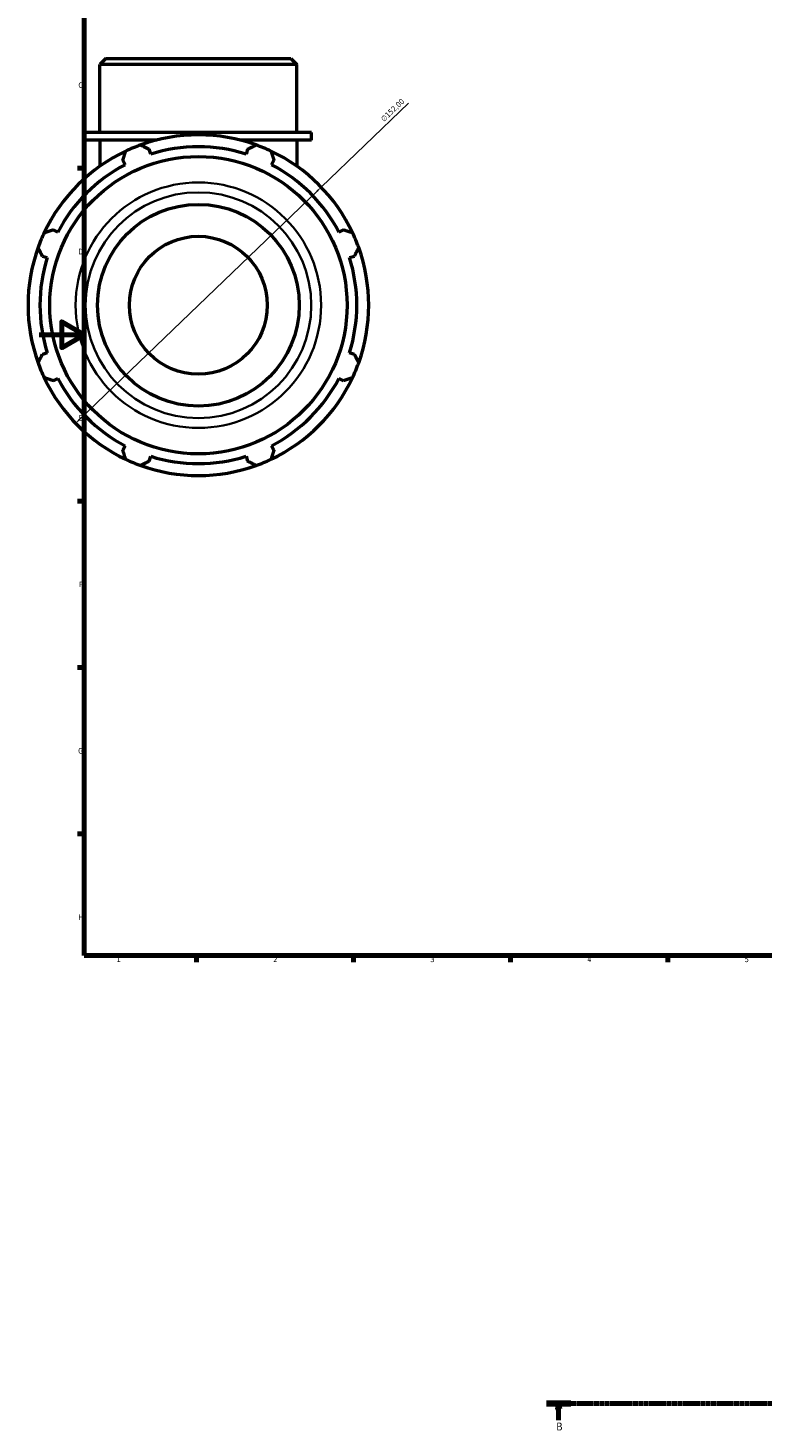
# Model space of a CAD drawing. Header units: millimetres. Extents: x -5 to 1044, y -256 to 1112.
# Tile 1 of 7: x -5 to 323, y -191 to 434. Entities that reach past the tile are written whole.
import ezdxf

# ---------------------------------------------------------------- set-up
doc = ezdxf.new("R2010")
doc.units = ezdxf.units.MM
doc.linetypes.add('CHAIN', pattern=[0.7087, 0.4724, -0.0591, 0.1181, -0.0591])
for name, color, linetype, lineweight in [('Border (ISO)', 7, 'Continuous', 70), ('Dimension (ISO)', 7, 'Continuous', 25), ('Section Line (ISO)', 7, 'CHAIN', 70), ('Visible (ISO)', 7, 'Continuous', 50), ('Visible Narrow (ISO)', 7, 'Continuous', 35)]:
    doc.layers.add(name, color=color, linetype=linetype, lineweight=lineweight)
doc.styles.add('Label Text (ISO)', font='tahoma.ttf')
doc.styles.add('Note Text (ISO)', font='tahoma.ttf')
doc.dimstyles.new('Default (ISO)', dxfattribs={"dimtxt": 2.5, "dimasz": 2.5, "dimexe": 3.175, "dimexo": 0, "dimgap": 0.762, "dimtad": 1, "dimrnd": 1e-08, "dimzin": 0, "dimtxsty": 'Note Text (ISO)', "dimcen": 0.09, "dimdle": 10, "dimclrd": 256, "dimclre": 256, "dimclrt": 232, "dimazin": 0, "dimtfac": 1.40208, "dimtmove": 0, "dimatfit": 3, "dimfxl": 1, "dimtolj": 1, "dimtzin": 0, "dimlwd": -1, "dimlwe": -1, "dimarcsym": 0})

# ---------------------------------------------------------------- blocks, each defined once
blk = doc.blocks.new('Borders Default Border')
at = {"layer": 'Border (ISO)'}
for p, q in [((20, 371.25), (17.1, 371.25)), ((20, 222.75), (17.1, 222.75)), ((20, 148.5), (17.1, 148.5)), ((20, 74.25), (17.1, 74.25)), ((70.08, 20), (70.08, 17.1)), ((140.17, 20), (140.17, 17.1)), ((210.25, 20), (210.25, 17.1)), ((280.33, 20), (280.33, 17.1))]:
    blk.add_line(p, q, dxfattribs=at)
at = {"layer": 'Border (ISO)', "flags": 128}
for points in [[(20, 20), (20, 574), (821, 574), (821, 20), (20, 20)], [(0, 297), (20, 297), (10, 302.77), (10, 291.23), (20, 297)]]:
    blk.add_lwpolyline(points, dxfattribs=at)
at = {"layer": 'Border (ISO)', "color": 232, "true_color": 0xca0064, "char_height": 2.5, "attachment_point": 7, "style": 'Note Text (ISO)'}
for s, insert in [('C', (17.43, 407.08)), ('D', (17.43, 332.88)), ('E', (17.64, 258.63)), ('F', (17.7, 184.38)), ('G', (17.31, 110.08)), ('H', (17.44, 35.88)), ('1', (34.48, 17.1)), ('2', (104.37, 17.1)), ('3', (174.43, 17.05)), ('4', (244.42, 17.1)), ('5', (314.64, 17.05))]:
    blk.add_mtext(s, dxfattribs=dict(at, insert=insert))
blk = doc.blocks.new('2dTransSection0')
at = {"layer": 'Section Line (ISO)', "linetype": 'CHAIN'}
blk.add_line((226.2, -179.87), (783.45, -179.87), dxfattribs=at)
at = {"layer": 'Section Line (ISO)', "linetype": 'Continuous', "lineweight": 140}
blk.add_line((226.2, -179.87), (237.16, -179.87), dxfattribs=at)
at = {"layer": 'Section Line (ISO)', "linetype": 'Continuous'}
for p, q in [((231.68, -179.87), (231.18, -182.37)), ((231.68, -182.37), (231.68, -179.87)), ((232.18, -182.37), (231.68, -179.87)), ((231.18, -182.37), (232.18, -182.37)), ((231.68, -187.28), (231.68, -182.37))]:
    blk.add_line(p, q, dxfattribs=at)
at = {"layer": 'Section Line (ISO)', "linetype": 'Continuous', "flags": 128}
blk.add_lwpolyline([(232.18, -182.37), (231.68, -179.87), (231.18, -182.37), (232.18, -182.37)], dxfattribs=at)
at = {"layer": 'Section Line (ISO)'}
blk.add_solid([(232.18, -182.37), (231.68, -179.87), (231.18, -182.37), (232.18, -182.37)], dxfattribs=at)
at = {"layer": 'Section Line (ISO)', "insert": (230.61, -191.87), "char_height": 3.5, "attachment_point": 7, "style": 'Label Text (ISO)'}
blk.add_mtext('B', dxfattribs=at)
blk = doc.blocks.new('*D13')
at = {"layer": 'Defpoints', "color": 0, "transparency": 16777216}
for p in [(125.74, 362.86), (16.18, 257.5)]:
    blk.add_point(p, dxfattribs=at)
at = {"layer": 'Dimension (ISO)', "transparency": 16777216}
for p, q in [((125.74, 362.86), (164.65, 400.27)), ((17.98, 259.23), (123.94, 361.12))]:
    blk.add_line(p, q, dxfattribs=at)
blk.add_arc((70.96, 310.18), 76, 41.48645, 109.79198, dxfattribs=at)
for points in [[(123.65, 361.42), (124.23, 360.82), (125.74, 362.86)], [(17.69, 259.53), (18.27, 258.93), (16.18, 257.5)]]:
    blk.add_solid(points, dxfattribs=at)
at = {"layer": 'Dimension (ISO)', "color": 232, "true_color": 0xca0064, "transparency": 16777216, "insert": (152.07, 393.69), "char_height": 2.5, "attachment_point": 1, "rotation": 43.88006, "style": 'Note Text (ISO)'}
blk.add_mtext('\\A1;∅152,00', dxfattribs=at)

msp = doc.modelspace()

# ---------------------------------------------------------------- linework, layer by layer
at = {"layer": 'Visible (ISO)'}
for p, q in [((29.653, 420.177), (27.017, 417.541)), ((29.653, 420.177), (112.264, 420.177)), ((112.264, 420.177), (114.901, 417.541)), ((114.901, 417.541), (27.017, 417.541)), ((27.017, 387.177), (27.017, 417.541)), ((114.901, 387.177), (114.901, 417.541)), ((121.492, 387.177), (20.425, 387.177)), ((20.425, 383.877), (20.425, 387.177)), ((52.403, 383.877), (20.425, 383.877)), ((27.017, 383.877), (27.017, 372.186)), ((121.492, 383.877), (89.514, 383.877)), ((114.901, 383.877), (114.901, 372.186)), ((121.492, 383.877), (121.492, 387.177)), ((37.269, 374.894), (38.322, 372.871)), ((49.705, 377.586), (49.019, 379.761)), ((92.898, 379.761), (92.212, 377.586)), ((103.595, 372.871), (104.648, 374.894)), ((8.265, 342.814), (6.242, 343.867)), ((135.675, 343.867), (133.652, 342.814)), ((1.375, 332.117), (3.55, 331.431)), ((138.367, 331.431), (140.542, 332.117)), ((3.55, 288.923), (1.375, 288.238)), ((140.542, 288.238), (138.367, 288.923)), ((6.242, 276.488), (8.265, 277.541)), ((133.652, 277.541), (135.675, 276.488)), ((38.322, 247.483), (37.269, 245.461)), ((104.648, 245.461), (103.595, 247.483)), ((49.019, 240.594), (49.705, 242.769)), ((92.212, 242.769), (92.898, 240.594))]:
    msp.add_line(p, q, dxfattribs=at)
for radius in [66.328, 45, 30.759]:
    msp.add_circle((70.959, 310.177), radius, dxfattribs=at)
for radius, start, end in [(76, 109.791984, 115.208016), (76, 70.208016, 109.791984), (76, 64.791984, 70.208016), (76, 115.208016, 154.791984), (70.68, 72.5, 107.5), (76, 25.208016, 64.791984), (70.68, 117.5, 152.5), (70.68, 27.5, 62.5), (76, 154.791984, 160.208016), (76, 19.791984, 25.208016), (76, 160.208016, 199.791984), (70.68, 162.5, 197.5), (70.68, 342.5, 17.5), (76, 340.208016, 19.791984), (76, 199.791984, 205.208016), (76, 334.791984, 340.208016), (76, 205.208016, 244.791984), (70.68, 207.5, 242.5), (76, 295.208016, 334.791984), (70.68, 297.5, 332.5), (76, 244.791984, 250.208016), (76, 250.208016, 289.791984), (70.68, 252.5, 287.5), (76, 289.791984, 295.208016)]:
    msp.add_arc((70.959, 310.177), radius, start, end, dxfattribs=at)
for points, weights in [([(45.224, 381.688), (47.16, 380.705), (49.019, 379.761)], [1, 1.00143938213, 1.00206215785]), ([(92.898, 379.761), (94.757, 380.705), (96.693, 381.688)], [1.00206215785, 1.00143938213, 1]), ([(37.269, 374.894), (37.916, 376.875), (38.59, 378.94)], [1.00206215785, 1.00143938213, 1]), ([(103.327, 378.94), (104.001, 376.875), (104.648, 374.894)], [1, 1.00143938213, 1.00206215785]), ([(2.196, 342.546), (4.261, 343.22), (6.242, 343.867)], [1, 1.00143938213, 1.00206215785]), ([(135.675, 343.867), (137.657, 343.22), (139.721, 342.546)], [1.00206215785, 1.00143938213, 1]), ([(1.375, 332.117), (0.431, 333.975), (-0.552, 335.911)], [1.00206215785, 1.00143938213, 1]), ([(142.469, 335.911), (141.486, 333.975), (140.542, 332.117)], [1, 1.00143938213, 1.00206215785]), ([(-0.552, 284.443), (0.431, 286.379), (1.375, 288.238)], [1, 1.00143938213, 1.00206215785]), ([(140.542, 288.238), (141.486, 286.379), (142.469, 284.443)], [1.00206215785, 1.00143938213, 1]), ([(6.242, 276.488), (4.261, 277.135), (2.196, 277.809)], [1.00206215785, 1.00143938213, 1]), ([(139.721, 277.809), (137.657, 277.135), (135.675, 276.488)], [1, 1.00143938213, 1.00206215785]), ([(38.59, 241.415), (37.916, 243.479), (37.269, 245.461)], [1, 1.00143938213, 1.00206215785]), ([(104.648, 245.461), (104.001, 243.479), (103.327, 241.415)], [1.00206215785, 1.00143938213, 1]), ([(49.019, 240.594), (47.16, 239.65), (45.224, 238.667)], [1.00206215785, 1.00143938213, 1]), ([(96.693, 238.667), (94.757, 239.65), (92.898, 240.594)], [1, 1.00143938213, 1.00206215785])]:
    msp.add_rational_spline(points, weights, degree=2, dxfattribs=at)
at = {"layer": 'Visible Narrow (ISO)'}
for radius in [54.758, 50.356]:
    msp.add_circle((70.959, 310.177), radius, dxfattribs=at)

# ---------------------------------------------------------------- block references
msp.add_blockref('Borders Default Border', (0, 0))
at = {"layer": 'Section Line (ISO)'}
msp.add_blockref('2dTransSection0', (0, 0), dxfattribs=at)

# ---------------------------------------------------------------- dimensions: what is measured, and where the dimension line sits
at = {"layer": 'Dimension (ISO)'}
dim = msp.add_diameter_dim_2p(p1=(16.178, 257.498), p2=(125.739, 362.857), dimstyle='Default (ISO)', override={"dimdec": 2, "dimlfac": 1, "dimtp": 0, "dimtm": 0, "dimtdec": 2, "dimatfit": 2}, dxfattribs=at)
dim.commit()
dim.dimension.update_dxf_attribs({"geometry": '*D13', "text_midpoint": (159.462, 395.287), "dimtype": 163})

doc.saveas('drawing.dxf')
